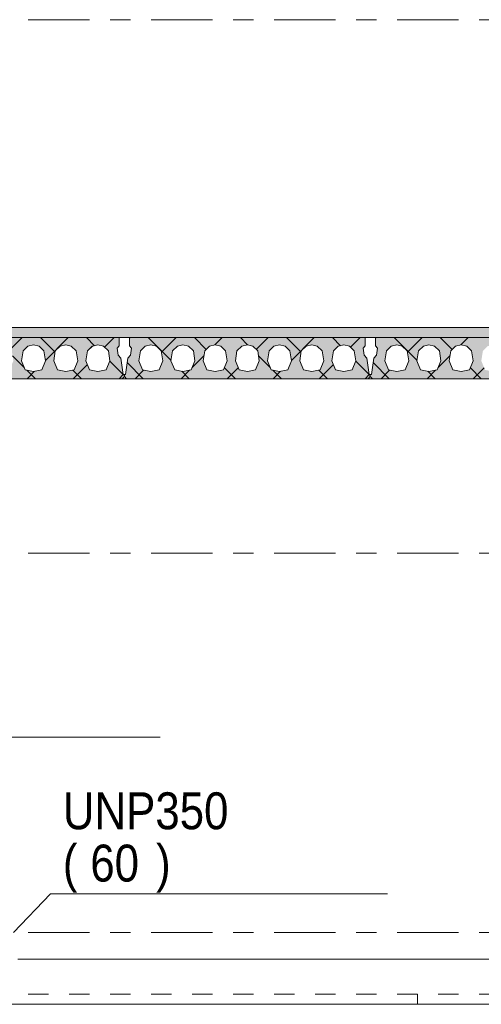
# Model space of a CAD drawing. Header units: millimetres. Extents: x -914 to -73, y -1403 to -809.
# Tile 63 of 79: x -351 to -329, y -908 to -860. Entities that reach past the tile are written whole.
import ezdxf

# ---------------------------------------------------------------- set-up
doc = ezdxf.new("R2010")
doc.units = ezdxf.units.MM
for name, pattern in [('XKITLINE00', [0]), ('XKITLINE01', [4, 1, -1, 1, -1]), ('XKITLINE03', [6, 3, -1, 1, -1])]:
    doc.linetypes.add(name, pattern=pattern)
for name, color, linetype, lineweight in [('Onderdeel', 2, 'Continuous', 0), ('Onderdeel label', 2, 'Continuous', 0), ('Stramien', 4, 'Continuous', 0)]:
    doc.layers.add(name, color=color, linetype=linetype, lineweight=lineweight)
doc.styles.add('ARIAL', font='arial.ttf')

msp = doc.modelspace()

# ---------------------------------------------------------------- hatches: boundary and pattern name
at = {"layer": 'Onderdeel'}
msp.add_hatch(color=256, dxfattribs=at).paths.add_polyline_path([(-377.918, -875.814), (-377.918, -875.314), (-238.221, -875.314), (-238.221, -875.814)], flags=17)
h = msp.add_hatch(color=256, dxfattribs=at)
h.paths.add_polyline_path([(-346.386, -876.808), (-346.271, -877.614), (-346.221, -877.614), (-346.221, -877.714), (-346.321, -877.814), (-358.121, -877.814), (-358.221, -877.714), (-358.221, -877.614), (-358.171, -877.614), (-358.056, -876.808), (-357.914, -876.666), (-357.865, -876.32), (-357.971, -876.214), (-357.971, -875.814), (-346.471, -875.814), (-346.471, -876.214), (-346.577, -876.32), (-346.528, -876.666)], flags=17)
h.paths.add_polyline_path([(-347.916, -877.387), (-347.511, -877.464), (-347.106, -877.387), (-346.926, -876.945), (-347.002, -876.461), (-347.24, -876.23), (-347.511, -876.164), (-347.783, -876.23), (-348.02, -876.461), (-348.096, -876.945)])
h.paths.add_polyline_path([(-349.486, -877.387), (-349.081, -877.464), (-348.676, -877.387), (-348.496, -876.945), (-348.572, -876.461), (-348.81, -876.23), (-349.081, -876.164), (-349.353, -876.23), (-349.59, -876.461), (-349.666, -876.945)])
h.paths.add_polyline_path([(-351.056, -877.387), (-350.651, -877.464), (-350.246, -877.387), (-350.066, -876.945), (-350.142, -876.461), (-350.38, -876.23), (-350.651, -876.164), (-350.923, -876.23), (-351.16, -876.461), (-351.236, -876.945)])
h.paths.add_polyline_path([(-352.626, -877.387), (-352.221, -877.464), (-351.816, -877.387), (-351.636, -876.945), (-351.712, -876.461), (-351.95, -876.23), (-352.221, -876.164), (-352.493, -876.23), (-352.73, -876.461), (-352.806, -876.945)])
h.paths.add_polyline_path([(-354.196, -877.387), (-353.791, -877.464), (-353.386, -877.387), (-353.206, -876.945), (-353.282, -876.461), (-353.52, -876.23), (-353.791, -876.164), (-354.063, -876.23), (-354.3, -876.461), (-354.376, -876.945)])
h.paths.add_polyline_path([(-355.766, -877.387), (-355.361, -877.464), (-354.956, -877.387), (-354.776, -876.945), (-354.852, -876.461), (-355.09, -876.23), (-355.361, -876.164), (-355.633, -876.23), (-355.87, -876.461), (-355.946, -876.945)])
h.paths.add_polyline_path([(-357.336, -877.387), (-356.931, -877.464), (-356.526, -877.387), (-356.346, -876.945), (-356.422, -876.461), (-356.66, -876.23), (-356.931, -876.164), (-357.203, -876.23), (-357.44, -876.461), (-357.516, -876.945)])
h = msp.add_hatch(color=256, dxfattribs=at)
h.paths.add_polyline_path([(-334.386, -876.808), (-334.271, -877.614), (-334.221, -877.614), (-334.221, -877.714), (-334.321, -877.814), (-346.121, -877.814), (-346.221, -877.714), (-346.221, -877.614), (-346.171, -877.614), (-346.056, -876.808), (-345.914, -876.666), (-345.865, -876.32), (-345.971, -876.214), (-345.971, -875.814), (-334.471, -875.814), (-334.471, -876.214), (-334.577, -876.32), (-334.528, -876.666)], flags=17)
h.paths.add_polyline_path([(-335.916, -877.387), (-335.511, -877.464), (-335.106, -877.387), (-334.926, -876.945), (-335.002, -876.461), (-335.24, -876.23), (-335.511, -876.164), (-335.783, -876.23), (-336.02, -876.461), (-336.096, -876.945)])
h.paths.add_polyline_path([(-337.486, -877.387), (-337.081, -877.464), (-336.676, -877.387), (-336.496, -876.945), (-336.572, -876.461), (-336.81, -876.23), (-337.081, -876.164), (-337.353, -876.23), (-337.59, -876.461), (-337.666, -876.945)])
h.paths.add_polyline_path([(-339.056, -877.387), (-338.651, -877.464), (-338.246, -877.387), (-338.066, -876.945), (-338.142, -876.461), (-338.38, -876.23), (-338.651, -876.164), (-338.923, -876.23), (-339.16, -876.461), (-339.236, -876.945)])
h.paths.add_polyline_path([(-340.626, -877.387), (-340.221, -877.464), (-339.816, -877.387), (-339.636, -876.945), (-339.712, -876.461), (-339.95, -876.23), (-340.221, -876.164), (-340.493, -876.23), (-340.73, -876.461), (-340.806, -876.945)])
h.paths.add_polyline_path([(-342.196, -877.387), (-341.791, -877.464), (-341.386, -877.387), (-341.206, -876.945), (-341.282, -876.461), (-341.52, -876.23), (-341.791, -876.164), (-342.063, -876.23), (-342.3, -876.461), (-342.376, -876.945)])
h.paths.add_polyline_path([(-343.766, -877.387), (-343.361, -877.464), (-342.956, -877.387), (-342.776, -876.945), (-342.852, -876.461), (-343.09, -876.23), (-343.361, -876.164), (-343.633, -876.23), (-343.87, -876.461), (-343.946, -876.945)])
h.paths.add_polyline_path([(-345.336, -877.387), (-344.931, -877.464), (-344.526, -877.387), (-344.346, -876.945), (-344.422, -876.461), (-344.66, -876.23), (-344.931, -876.164), (-345.203, -876.23), (-345.44, -876.461), (-345.516, -876.945)])
h = msp.add_hatch(color=256, dxfattribs=at)
h.paths.add_polyline_path([(-322.386, -876.808), (-322.271, -877.614), (-322.221, -877.614), (-322.221, -877.714), (-322.321, -877.814), (-334.121, -877.814), (-334.221, -877.714), (-334.221, -877.614), (-334.171, -877.614), (-334.056, -876.808), (-333.914, -876.666), (-333.865, -876.32), (-333.971, -876.214), (-333.971, -875.814), (-322.471, -875.814), (-322.471, -876.214), (-322.577, -876.32), (-322.528, -876.666)], flags=17)
h.paths.add_polyline_path([(-323.916, -877.387), (-323.511, -877.464), (-323.106, -877.387), (-322.926, -876.945), (-323.002, -876.461), (-323.24, -876.23), (-323.511, -876.164), (-323.783, -876.23), (-324.02, -876.461), (-324.096, -876.945)])
h.paths.add_polyline_path([(-325.486, -877.387), (-325.081, -877.464), (-324.676, -877.387), (-324.496, -876.945), (-324.572, -876.461), (-324.81, -876.23), (-325.081, -876.164), (-325.353, -876.23), (-325.59, -876.461), (-325.666, -876.945)])
h.paths.add_polyline_path([(-327.056, -877.387), (-326.651, -877.464), (-326.246, -877.387), (-326.066, -876.945), (-326.142, -876.461), (-326.38, -876.23), (-326.651, -876.164), (-326.923, -876.23), (-327.16, -876.461), (-327.236, -876.945)])
h.paths.add_polyline_path([(-328.626, -877.387), (-328.221, -877.464), (-327.816, -877.387), (-327.636, -876.945), (-327.712, -876.461), (-327.95, -876.23), (-328.221, -876.164), (-328.493, -876.23), (-328.73, -876.461), (-328.806, -876.945)])
h.paths.add_polyline_path([(-330.196, -877.387), (-329.791, -877.464), (-329.386, -877.387), (-329.206, -876.945), (-329.282, -876.461), (-329.52, -876.23), (-329.791, -876.164), (-330.063, -876.23), (-330.3, -876.461), (-330.376, -876.945)])
h.paths.add_polyline_path([(-331.766, -877.387), (-331.361, -877.464), (-330.956, -877.387), (-330.776, -876.945), (-330.852, -876.461), (-331.09, -876.23), (-331.361, -876.164), (-331.633, -876.23), (-331.87, -876.461), (-331.946, -876.945)])
h.paths.add_polyline_path([(-333.336, -877.387), (-332.931, -877.464), (-332.526, -877.387), (-332.346, -876.945), (-332.422, -876.461), (-332.66, -876.23), (-332.931, -876.164), (-333.203, -876.23), (-333.44, -876.461), (-333.516, -876.945)])

# ---------------------------------------------------------------- linework, layer by layer
at = {"layer": 'Onderdeel', "linetype": 'XKITLINE01', "lineweight": 0}
for p, q in [((-377.919, -875.316), (-238.221, -875.316)), ((-377.918, -875.314), (-238.221, -875.314)), ((-238.221, -875.814), (-377.919, -875.814)), ((-346.471, -875.814), (-357.971, -875.814)), ((-346.471, -876.214), (-346.471, -875.814)), ((-346.471, -875.814), (-346.471, -876.214)), ((-334.471, -875.814), (-345.971, -875.814)), ((-345.971, -875.814), (-345.971, -876.214)), ((-345.971, -876.214), (-345.971, -875.814)), ((-334.471, -876.214), (-334.471, -875.814)), ((-334.471, -875.814), (-334.471, -876.214)), ((-322.471, -875.814), (-333.971, -875.814)), ((-333.971, -875.814), (-333.971, -876.214)), ((-333.971, -876.214), (-333.971, -875.814)), ((-351.236, -876.945), (-351.16, -876.461)), ((-351.16, -876.461), (-351.236, -876.945)), ((-351.16, -876.461), (-350.922, -876.23)), ((-350.923, -876.23), (-351.16, -876.461)), ((-351.16, -876.461), (-351.16, -876.461)), ((-350.651, -876.164), (-350.923, -876.23)), ((-350.922, -876.23), (-350.651, -876.164)), ((-350.922, -876.23), (-350.922, -876.23)), ((-350.651, -876.164), (-350.379, -876.23)), ((-350.651, -876.164), (-350.651, -876.164)), ((-350.38, -876.23), (-350.651, -876.164)), ((-350.142, -876.461), (-350.38, -876.23)), ((-350.379, -876.23), (-350.142, -876.461)), ((-350.379, -876.23), (-350.379, -876.23)), ((-350.142, -876.461), (-350.066, -876.945)), ((-350.142, -876.461), (-350.142, -876.461)), ((-350.066, -876.945), (-350.142, -876.461)), ((-349.666, -876.945), (-349.59, -876.461)), ((-349.59, -876.461), (-349.666, -876.945)), ((-349.59, -876.461), (-349.352, -876.23)), ((-349.353, -876.23), (-349.59, -876.461)), ((-349.59, -876.461), (-349.59, -876.461)), ((-349.081, -876.164), (-349.353, -876.23)), ((-349.352, -876.23), (-349.081, -876.164)), ((-349.352, -876.23), (-349.352, -876.23)), ((-349.081, -876.164), (-348.809, -876.23)), ((-349.081, -876.164), (-349.081, -876.164)), ((-348.81, -876.23), (-349.081, -876.164)), ((-348.572, -876.461), (-348.81, -876.23)), ((-348.809, -876.23), (-348.572, -876.461)), ((-348.809, -876.23), (-348.809, -876.23)), ((-348.572, -876.461), (-348.496, -876.945)), ((-348.572, -876.461), (-348.572, -876.461)), ((-348.496, -876.945), (-348.572, -876.461)), ((-348.096, -876.945), (-348.02, -876.461)), ((-348.02, -876.461), (-348.096, -876.945)), ((-348.02, -876.461), (-347.782, -876.23)), ((-347.783, -876.23), (-348.02, -876.461)), ((-348.02, -876.461), (-348.02, -876.461)), ((-347.511, -876.164), (-347.783, -876.23)), ((-347.782, -876.23), (-347.511, -876.164)), ((-347.782, -876.23), (-347.782, -876.23)), ((-347.511, -876.164), (-347.239, -876.23)), ((-347.511, -876.164), (-347.511, -876.164)), ((-347.24, -876.23), (-347.511, -876.164)), ((-347.002, -876.461), (-347.24, -876.23)), ((-347.239, -876.23), (-347.002, -876.461)), ((-347.239, -876.23), (-347.239, -876.23)), ((-347.002, -876.461), (-346.926, -876.945)), ((-347.002, -876.461), (-347.002, -876.461)), ((-346.926, -876.945), (-347.002, -876.461)), ((-346.577, -876.32), (-346.471, -876.214)), ((-346.471, -876.214), (-346.577, -876.32)), ((-346.527, -876.666), (-346.577, -876.32)), ((-346.577, -876.32), (-346.577, -876.32)), ((-346.577, -876.32), (-346.528, -876.666)), ((-346.471, -876.214), (-346.471, -876.214)), ((-345.971, -876.214), (-345.865, -876.32)), ((-345.971, -876.214), (-345.971, -876.214)), ((-345.865, -876.32), (-345.971, -876.214)), ((-345.865, -876.32), (-345.914, -876.666)), ((-345.914, -876.666), (-345.865, -876.32)), ((-345.865, -876.32), (-345.865, -876.32)), ((-345.516, -876.945), (-345.44, -876.461)), ((-345.44, -876.461), (-345.516, -876.945)), ((-345.44, -876.461), (-345.202, -876.23)), ((-345.203, -876.23), (-345.44, -876.461)), ((-345.44, -876.461), (-345.44, -876.461)), ((-344.931, -876.164), (-345.203, -876.23)), ((-345.202, -876.23), (-344.931, -876.164)), ((-345.202, -876.23), (-345.202, -876.23)), ((-344.931, -876.164), (-344.931, -876.164)), ((-344.931, -876.164), (-344.659, -876.23)), ((-344.66, -876.23), (-344.931, -876.164)), ((-344.422, -876.461), (-344.66, -876.23)), ((-344.659, -876.23), (-344.659, -876.23)), ((-344.659, -876.23), (-344.422, -876.461)), ((-344.422, -876.461), (-344.422, -876.461)), ((-344.422, -876.461), (-344.346, -876.945)), ((-344.346, -876.945), (-344.422, -876.461)), ((-343.946, -876.945), (-343.87, -876.461)), ((-343.87, -876.461), (-343.946, -876.945)), ((-343.87, -876.461), (-343.632, -876.23)), ((-343.633, -876.23), (-343.87, -876.461)), ((-343.87, -876.461), (-343.87, -876.461)), ((-343.361, -876.164), (-343.633, -876.23)), ((-343.632, -876.23), (-343.361, -876.164)), ((-343.632, -876.23), (-343.632, -876.23)), ((-343.361, -876.164), (-343.089, -876.23)), ((-343.361, -876.164), (-343.361, -876.164)), ((-343.09, -876.23), (-343.361, -876.164)), ((-342.852, -876.461), (-343.09, -876.23)), ((-343.089, -876.23), (-342.852, -876.461)), ((-343.089, -876.23), (-343.089, -876.23)), ((-342.852, -876.461), (-342.776, -876.945)), ((-342.852, -876.461), (-342.852, -876.461)), ((-342.776, -876.945), (-342.852, -876.461)), ((-342.376, -876.945), (-342.3, -876.461)), ((-342.3, -876.461), (-342.376, -876.945)), ((-342.3, -876.461), (-342.062, -876.23)), ((-342.063, -876.23), (-342.3, -876.461)), ((-342.3, -876.461), (-342.3, -876.461)), ((-341.791, -876.164), (-342.063, -876.23)), ((-342.062, -876.23), (-341.791, -876.164)), ((-342.062, -876.23), (-342.062, -876.23)), ((-341.791, -876.164), (-341.519, -876.23)), ((-341.791, -876.164), (-341.791, -876.164)), ((-341.52, -876.23), (-341.791, -876.164)), ((-341.282, -876.461), (-341.52, -876.23)), ((-341.519, -876.23), (-341.282, -876.461)), ((-341.519, -876.23), (-341.519, -876.23)), ((-341.282, -876.461), (-341.206, -876.945)), ((-341.282, -876.461), (-341.282, -876.461)), ((-341.206, -876.945), (-341.282, -876.461)), ((-340.806, -876.945), (-340.73, -876.461)), ((-340.73, -876.461), (-340.806, -876.945)), ((-340.73, -876.461), (-340.492, -876.23)), ((-340.493, -876.23), (-340.73, -876.461)), ((-340.73, -876.461), (-340.73, -876.461)), ((-340.221, -876.164), (-340.493, -876.23)), ((-340.492, -876.23), (-340.221, -876.164)), ((-340.492, -876.23), (-340.492, -876.23)), ((-340.221, -876.164), (-339.949, -876.23)), ((-340.221, -876.164), (-340.221, -876.164)), ((-339.95, -876.23), (-340.221, -876.164)), ((-339.712, -876.461), (-339.95, -876.23)), ((-339.949, -876.23), (-339.712, -876.461)), ((-339.949, -876.23), (-339.949, -876.23)), ((-339.712, -876.461), (-339.636, -876.945)), ((-339.712, -876.461), (-339.712, -876.461)), ((-339.636, -876.945), (-339.712, -876.461)), ((-339.236, -876.945), (-339.16, -876.461)), ((-339.16, -876.461), (-339.236, -876.945)), ((-339.16, -876.461), (-338.922, -876.23)), ((-338.923, -876.23), (-339.16, -876.461)), ((-339.16, -876.461), (-339.16, -876.461)), ((-338.651, -876.164), (-338.923, -876.23)), ((-338.922, -876.23), (-338.651, -876.164)), ((-338.922, -876.23), (-338.922, -876.23)), ((-338.651, -876.164), (-338.379, -876.23)), ((-338.651, -876.164), (-338.651, -876.164)), ((-338.38, -876.23), (-338.651, -876.164)), ((-338.142, -876.461), (-338.38, -876.23)), ((-338.379, -876.23), (-338.142, -876.461)), ((-338.379, -876.23), (-338.379, -876.23)), ((-338.142, -876.461), (-338.066, -876.945)), ((-338.142, -876.461), (-338.142, -876.461)), ((-338.066, -876.945), (-338.142, -876.461)), ((-337.666, -876.945), (-337.59, -876.461)), ((-337.59, -876.461), (-337.666, -876.945)), ((-337.59, -876.461), (-337.352, -876.23)), ((-337.353, -876.23), (-337.59, -876.461)), ((-337.59, -876.461), (-337.59, -876.461)), ((-337.081, -876.164), (-337.353, -876.23)), ((-337.352, -876.23), (-337.081, -876.164)), ((-337.352, -876.23), (-337.352, -876.23)), ((-337.081, -876.164), (-336.809, -876.23)), ((-337.081, -876.164), (-337.081, -876.164)), ((-336.81, -876.23), (-337.081, -876.164)), ((-336.572, -876.461), (-336.81, -876.23)), ((-336.809, -876.23), (-336.572, -876.461)), ((-336.809, -876.23), (-336.809, -876.23)), ((-336.572, -876.461), (-336.496, -876.945)), ((-336.572, -876.461), (-336.572, -876.461)), ((-336.496, -876.945), (-336.572, -876.461)), ((-336.096, -876.945), (-336.02, -876.461)), ((-336.02, -876.461), (-336.096, -876.945)), ((-336.02, -876.461), (-335.782, -876.23)), ((-335.783, -876.23), (-336.02, -876.461)), ((-336.02, -876.461), (-336.02, -876.461)), ((-335.511, -876.164), (-335.783, -876.23)), ((-335.782, -876.23), (-335.511, -876.164)), ((-335.782, -876.23), (-335.782, -876.23)), ((-335.511, -876.164), (-335.239, -876.23)), ((-335.511, -876.164), (-335.511, -876.164)), ((-335.24, -876.23), (-335.511, -876.164)), ((-335.002, -876.461), (-335.24, -876.23)), ((-335.239, -876.23), (-335.002, -876.461)), ((-335.239, -876.23), (-335.239, -876.23)), ((-335.002, -876.461), (-334.926, -876.945)), ((-335.002, -876.461), (-335.002, -876.461)), ((-334.926, -876.945), (-335.002, -876.461)), ((-334.577, -876.32), (-334.471, -876.214)), ((-334.471, -876.214), (-334.577, -876.32)), ((-334.527, -876.666), (-334.577, -876.32)), ((-334.577, -876.32), (-334.577, -876.32)), ((-334.577, -876.32), (-334.528, -876.666)), ((-334.471, -876.214), (-334.471, -876.214)), ((-333.971, -876.214), (-333.865, -876.32)), ((-333.971, -876.214), (-333.971, -876.214)), ((-333.865, -876.32), (-333.971, -876.214)), ((-333.865, -876.32), (-333.914, -876.666)), ((-333.914, -876.666), (-333.865, -876.32)), ((-333.865, -876.32), (-333.865, -876.32)), ((-333.516, -876.945), (-333.44, -876.461)), ((-333.44, -876.461), (-333.516, -876.945)), ((-333.44, -876.461), (-333.202, -876.23)), ((-333.203, -876.23), (-333.44, -876.461)), ((-333.44, -876.461), (-333.44, -876.461)), ((-332.931, -876.164), (-333.203, -876.23)), ((-333.202, -876.23), (-332.931, -876.164)), ((-333.202, -876.23), (-333.202, -876.23)), ((-332.931, -876.164), (-332.931, -876.164)), ((-332.931, -876.164), (-332.659, -876.23)), ((-332.66, -876.23), (-332.931, -876.164)), ((-332.422, -876.461), (-332.66, -876.23)), ((-332.659, -876.23), (-332.659, -876.23)), ((-332.659, -876.23), (-332.422, -876.461)), ((-332.422, -876.461), (-332.422, -876.461)), ((-332.422, -876.461), (-332.346, -876.945)), ((-332.346, -876.945), (-332.422, -876.461)), ((-331.946, -876.945), (-331.87, -876.461)), ((-331.87, -876.461), (-331.946, -876.945)), ((-331.87, -876.461), (-331.632, -876.23)), ((-331.633, -876.23), (-331.87, -876.461)), ((-331.87, -876.461), (-331.87, -876.461)), ((-331.361, -876.164), (-331.633, -876.23)), ((-331.632, -876.23), (-331.361, -876.164)), ((-331.632, -876.23), (-331.632, -876.23)), ((-331.361, -876.164), (-331.089, -876.23)), ((-331.361, -876.164), (-331.361, -876.164)), ((-331.09, -876.23), (-331.361, -876.164)), ((-330.852, -876.461), (-331.09, -876.23)), ((-331.089, -876.23), (-330.852, -876.461)), ((-331.089, -876.23), (-331.089, -876.23)), ((-330.852, -876.461), (-330.776, -876.945)), ((-330.852, -876.461), (-330.852, -876.461)), ((-330.776, -876.945), (-330.852, -876.461)), ((-330.376, -876.945), (-330.3, -876.461)), ((-330.3, -876.461), (-330.376, -876.945)), ((-330.3, -876.461), (-330.062, -876.23)), ((-330.063, -876.23), (-330.3, -876.461)), ((-330.3, -876.461), (-330.3, -876.461)), ((-329.791, -876.164), (-330.063, -876.23)), ((-330.062, -876.23), (-329.791, -876.164)), ((-330.062, -876.23), (-330.062, -876.23)), ((-329.791, -876.164), (-329.519, -876.23)), ((-329.791, -876.164), (-329.791, -876.164)), ((-329.52, -876.23), (-329.791, -876.164)), ((-329.282, -876.461), (-329.52, -876.23)), ((-329.519, -876.23), (-329.282, -876.461)), ((-329.519, -876.23), (-329.519, -876.23)), ((-329.282, -876.461), (-329.206, -876.945)), ((-329.282, -876.461), (-329.282, -876.461)), ((-329.206, -876.945), (-329.282, -876.461)), ((-351.056, -877.387), (-351.236, -876.945)), ((-351.236, -876.945), (-351.236, -876.945)), ((-351.236, -876.945), (-351.056, -877.387)), ((-350.066, -876.945), (-350.246, -877.387)), ((-350.246, -877.387), (-350.066, -876.945)), ((-350.066, -876.945), (-350.066, -876.945)), ((-349.486, -877.387), (-349.666, -876.945)), ((-349.666, -876.945), (-349.666, -876.945)), ((-349.666, -876.945), (-349.486, -877.387)), ((-348.496, -876.945), (-348.676, -877.387)), ((-348.676, -877.387), (-348.496, -876.945)), ((-348.496, -876.945), (-348.496, -876.945)), ((-347.916, -877.387), (-348.096, -876.945)), ((-348.096, -876.945), (-348.096, -876.945)), ((-348.096, -876.945), (-347.916, -877.387)), ((-346.926, -876.945), (-347.106, -877.387)), ((-347.106, -877.387), (-346.926, -876.945)), ((-346.926, -876.945), (-346.926, -876.945)), ((-346.528, -876.666), (-346.527, -876.666)), ((-346.528, -876.666), (-346.386, -876.808)), ((-346.386, -876.808), (-346.527, -876.666)), ((-346.271, -877.614), (-346.386, -876.808)), ((-346.386, -876.808), (-346.386, -876.808)), ((-346.386, -876.808), (-346.271, -877.614)), ((-346.056, -876.808), (-346.171, -877.614)), ((-346.171, -877.614), (-346.056, -876.808)), ((-345.914, -876.666), (-346.056, -876.808)), ((-346.056, -876.808), (-345.914, -876.666)), ((-346.056, -876.808), (-346.056, -876.808)), ((-345.914, -876.666), (-345.914, -876.666)), ((-345.516, -876.945), (-345.516, -876.945)), ((-345.336, -877.387), (-345.516, -876.945)), ((-345.516, -876.945), (-345.336, -877.387)), ((-344.346, -876.945), (-344.526, -877.387)), ((-344.526, -877.387), (-344.346, -876.945)), ((-344.346, -876.945), (-344.346, -876.945)), ((-343.766, -877.387), (-343.946, -876.945)), ((-343.946, -876.945), (-343.946, -876.945)), ((-343.946, -876.945), (-343.766, -877.387)), ((-342.776, -876.945), (-342.956, -877.387)), ((-342.956, -877.387), (-342.776, -876.945)), ((-342.776, -876.945), (-342.776, -876.945)), ((-342.196, -877.387), (-342.376, -876.945)), ((-342.376, -876.945), (-342.376, -876.945)), ((-342.376, -876.945), (-342.196, -877.387)), ((-341.206, -876.945), (-341.386, -877.387)), ((-341.386, -877.387), (-341.206, -876.945)), ((-341.206, -876.945), (-341.206, -876.945)), ((-340.626, -877.387), (-340.806, -876.945)), ((-340.806, -876.945), (-340.806, -876.945)), ((-340.806, -876.945), (-340.626, -877.387)), ((-339.636, -876.945), (-339.816, -877.387)), ((-339.816, -877.387), (-339.636, -876.945)), ((-339.636, -876.945), (-339.636, -876.945)), ((-339.056, -877.387), (-339.236, -876.945)), ((-339.236, -876.945), (-339.236, -876.945)), ((-339.236, -876.945), (-339.056, -877.387)), ((-338.066, -876.945), (-338.246, -877.387)), ((-338.246, -877.387), (-338.066, -876.945)), ((-338.066, -876.945), (-338.066, -876.945)), ((-337.486, -877.387), (-337.666, -876.945)), ((-337.666, -876.945), (-337.666, -876.945)), ((-337.666, -876.945), (-337.486, -877.387)), ((-336.496, -876.945), (-336.676, -877.387)), ((-336.676, -877.387), (-336.496, -876.945)), ((-336.496, -876.945), (-336.496, -876.945)), ((-335.916, -877.387), (-336.096, -876.945)), ((-336.096, -876.945), (-336.096, -876.945)), ((-336.096, -876.945), (-335.916, -877.387)), ((-334.926, -876.945), (-335.106, -877.387)), ((-335.106, -877.387), (-334.926, -876.945)), ((-334.926, -876.945), (-334.926, -876.945)), ((-334.528, -876.666), (-334.527, -876.666)), ((-334.528, -876.666), (-334.386, -876.808)), ((-334.386, -876.808), (-334.527, -876.666)), ((-334.271, -877.614), (-334.386, -876.808)), ((-334.386, -876.808), (-334.386, -876.808)), ((-334.386, -876.808), (-334.271, -877.614)), ((-334.056, -876.808), (-334.171, -877.614)), ((-334.171, -877.614), (-334.056, -876.808)), ((-333.914, -876.666), (-334.056, -876.808)), ((-334.056, -876.808), (-333.914, -876.666)), ((-334.056, -876.808), (-334.056, -876.808)), ((-333.914, -876.666), (-333.914, -876.666)), ((-333.516, -876.945), (-333.516, -876.945)), ((-333.336, -877.387), (-333.516, -876.945)), ((-333.516, -876.945), (-333.336, -877.387)), ((-332.346, -876.945), (-332.526, -877.387)), ((-332.526, -877.387), (-332.346, -876.945)), ((-332.346, -876.945), (-332.346, -876.945)), ((-331.766, -877.387), (-331.946, -876.945)), ((-331.946, -876.945), (-331.946, -876.945)), ((-331.946, -876.945), (-331.766, -877.387)), ((-330.776, -876.945), (-330.956, -877.387)), ((-330.956, -877.387), (-330.776, -876.945)), ((-330.776, -876.945), (-330.776, -876.945)), ((-330.196, -877.387), (-330.376, -876.945)), ((-330.376, -876.945), (-330.376, -876.945)), ((-330.376, -876.945), (-330.196, -877.387)), ((-329.206, -876.945), (-329.386, -877.387)), ((-329.386, -877.387), (-329.206, -876.945)), ((-329.206, -876.945), (-329.206, -876.945)), ((-350.651, -877.464), (-351.056, -877.387)), ((-351.056, -877.387), (-351.056, -877.387)), ((-351.056, -877.387), (-350.651, -877.464)), ((-350.246, -877.387), (-350.651, -877.464)), ((-350.651, -877.464), (-350.246, -877.387)), ((-350.246, -877.387), (-350.246, -877.387)), ((-349.081, -877.464), (-349.486, -877.387)), ((-349.486, -877.387), (-349.486, -877.387)), ((-349.486, -877.387), (-349.081, -877.464)), ((-348.676, -877.387), (-349.081, -877.464)), ((-349.081, -877.464), (-348.676, -877.387)), ((-348.676, -877.387), (-348.676, -877.387)), ((-347.511, -877.464), (-347.916, -877.387)), ((-347.916, -877.387), (-347.916, -877.387)), ((-347.916, -877.387), (-347.511, -877.464)), ((-347.106, -877.387), (-347.511, -877.464)), ((-347.511, -877.464), (-347.106, -877.387)), ((-347.106, -877.387), (-347.106, -877.387)), ((-345.336, -877.387), (-345.336, -877.387)), ((-344.931, -877.464), (-345.336, -877.387)), ((-345.336, -877.387), (-344.931, -877.464)), ((-344.526, -877.387), (-344.931, -877.464)), ((-344.931, -877.464), (-344.526, -877.387)), ((-344.526, -877.387), (-344.526, -877.387)), ((-343.361, -877.464), (-343.766, -877.387)), ((-343.766, -877.387), (-343.766, -877.387)), ((-343.766, -877.387), (-343.361, -877.464)), ((-342.956, -877.387), (-343.361, -877.464)), ((-343.361, -877.464), (-342.956, -877.387)), ((-342.956, -877.387), (-342.956, -877.387)), ((-341.791, -877.464), (-342.196, -877.387)), ((-342.196, -877.387), (-342.196, -877.387)), ((-342.196, -877.387), (-341.791, -877.464)), ((-341.386, -877.387), (-341.791, -877.464)), ((-341.791, -877.464), (-341.386, -877.387)), ((-341.386, -877.387), (-341.386, -877.387)), ((-340.221, -877.464), (-340.626, -877.387)), ((-340.626, -877.387), (-340.626, -877.387)), ((-340.626, -877.387), (-340.221, -877.464)), ((-339.816, -877.387), (-340.221, -877.464)), ((-340.221, -877.464), (-339.816, -877.387)), ((-339.816, -877.387), (-339.816, -877.387)), ((-338.651, -877.464), (-339.056, -877.387)), ((-339.056, -877.387), (-339.056, -877.387)), ((-339.056, -877.387), (-338.651, -877.464)), ((-338.246, -877.387), (-338.651, -877.464)), ((-338.651, -877.464), (-338.246, -877.387)), ((-338.246, -877.387), (-338.246, -877.387)), ((-337.081, -877.464), (-337.486, -877.387)), ((-337.486, -877.387), (-337.486, -877.387)), ((-337.486, -877.387), (-337.081, -877.464)), ((-336.676, -877.387), (-337.081, -877.464)), ((-337.081, -877.464), (-336.676, -877.387)), ((-336.676, -877.387), (-336.676, -877.387)), ((-335.511, -877.464), (-335.916, -877.387)), ((-335.916, -877.387), (-335.916, -877.387)), ((-335.916, -877.387), (-335.511, -877.464)), ((-335.106, -877.387), (-335.511, -877.464)), ((-335.511, -877.464), (-335.106, -877.387)), ((-335.106, -877.387), (-335.106, -877.387)), ((-333.336, -877.387), (-333.336, -877.387)), ((-332.931, -877.464), (-333.336, -877.387)), ((-333.336, -877.387), (-332.931, -877.464)), ((-332.526, -877.387), (-332.931, -877.464)), ((-332.931, -877.464), (-332.526, -877.387)), ((-332.526, -877.387), (-332.526, -877.387)), ((-331.361, -877.464), (-331.766, -877.387)), ((-331.766, -877.387), (-331.766, -877.387)), ((-331.766, -877.387), (-331.361, -877.464)), ((-330.956, -877.387), (-331.361, -877.464)), ((-331.361, -877.464), (-330.956, -877.387)), ((-330.956, -877.387), (-330.956, -877.387)), ((-329.791, -877.464), (-330.196, -877.387)), ((-330.196, -877.387), (-330.196, -877.387)), ((-330.196, -877.387), (-329.791, -877.464)), ((-329.386, -877.387), (-329.791, -877.464)), ((-329.791, -877.464), (-329.386, -877.387)), ((-329.386, -877.387), (-329.386, -877.387)), ((-377.919, -877.816), (-238.221, -877.816)), ((-358.121, -877.814), (-346.321, -877.814)), ((-358.121, -877.814), (-346.321, -877.814)), ((-350.651, -877.464), (-350.651, -877.464)), ((-349.081, -877.464), (-349.081, -877.464)), ((-347.511, -877.464), (-347.511, -877.464)), ((-346.321, -877.814), (-346.221, -877.714)), ((-346.221, -877.714), (-346.321, -877.814)), ((-346.221, -877.614), (-346.271, -877.614)), ((-346.171, -877.614), (-346.221, -877.614)), ((-346.221, -877.614), (-346.221, -877.714)), ((-346.221, -877.714), (-346.221, -877.614)), ((-346.221, -877.714), (-346.221, -877.614)), ((-346.221, -877.614), (-346.221, -877.714)), ((-346.221, -877.714), (-346.121, -877.814)), ((-346.221, -877.714), (-346.221, -877.714)), ((-346.221, -877.714), (-346.221, -877.714)), ((-346.121, -877.814), (-346.221, -877.714)), ((-346.171, -877.614), (-346.171, -877.614)), ((-346.121, -877.814), (-334.321, -877.814)), ((-346.121, -877.814), (-334.321, -877.814)), ((-344.931, -877.464), (-344.931, -877.464)), ((-343.361, -877.464), (-343.361, -877.464)), ((-341.791, -877.464), (-341.791, -877.464)), ((-340.221, -877.464), (-340.221, -877.464)), ((-338.651, -877.464), (-338.651, -877.464)), ((-337.081, -877.464), (-337.081, -877.464)), ((-335.511, -877.464), (-335.511, -877.464)), ((-334.321, -877.814), (-334.221, -877.714)), ((-334.221, -877.714), (-334.321, -877.814)), ((-334.221, -877.614), (-334.271, -877.614)), ((-334.171, -877.614), (-334.221, -877.614)), ((-334.221, -877.614), (-334.221, -877.714)), ((-334.221, -877.714), (-334.221, -877.614)), ((-334.221, -877.714), (-334.221, -877.614)), ((-334.221, -877.614), (-334.221, -877.714)), ((-334.221, -877.714), (-334.121, -877.814)), ((-334.221, -877.714), (-334.221, -877.714)), ((-334.221, -877.714), (-334.221, -877.714)), ((-334.121, -877.814), (-334.221, -877.714)), ((-334.171, -877.614), (-334.171, -877.614)), ((-334.121, -877.814), (-322.321, -877.814)), ((-334.121, -877.814), (-322.321, -877.814)), ((-332.931, -877.464), (-332.931, -877.464)), ((-331.361, -877.464), (-331.361, -877.464)), ((-329.791, -877.464), (-329.791, -877.464)), ((-331.919, -907.814), (-355.919, -907.814)), ((-331.919, -907.814), (-331.919, -908.314)), ((-307.919, -907.814), (-331.919, -907.814)), ((-331.919, -908.314), (-331.919, -907.814)), ((-355.919, -908.314), (-331.919, -908.314)), ((-331.919, -908.314), (-307.919, -908.314))]:
    msp.add_line(p, q, dxfattribs=at)
at = {"layer": 'Onderdeel', "linetype": 'XKITLINE00', "lineweight": 0}
for p, q in [((-377.918, -875.314), (-238.221, -875.314)), ((-377.919, -875.814), (-238.221, -875.814)), ((-357.971, -875.814), (-346.471, -875.814)), ((-351.784, -876.391), (-351.206, -875.814)), ((-349.601, -876.529), (-350.316, -875.814)), ((-350.07, -876.922), (-348.961, -875.814)), ((-347.68, -876.205), (-348.071, -875.814)), ((-347.185, -876.283), (-346.716, -875.814)), ((-346.471, -875.814), (-346.471, -875.814)), ((-346.471, -875.814), (-346.471, -876.214)), ((-345.971, -875.814), (-345.971, -875.814)), ((-345.971, -875.814), (-334.471, -875.814)), ((-345.971, -876.214), (-345.971, -875.814)), ((-345.971, -875.843), (-345.949, -875.821)), ((-343.943, -876.922), (-345.051, -875.814)), ((-344.411, -876.528), (-343.696, -875.814)), ((-342.229, -876.391), (-342.806, -875.814)), ((-341.805, -876.167), (-341.451, -875.814)), ((-340.206, -876.169), (-340.561, -875.814)), ((-339.784, -876.391), (-339.206, -875.814)), ((-337.601, -876.529), (-338.316, -875.814)), ((-338.07, -876.922), (-336.961, -875.814)), ((-335.68, -876.205), (-336.071, -875.814)), ((-335.185, -876.283), (-334.716, -875.814)), ((-334.471, -875.814), (-334.471, -875.814)), ((-334.471, -875.814), (-334.471, -876.214)), ((-333.971, -875.814), (-333.971, -875.814)), ((-333.971, -875.814), (-322.471, -875.814)), ((-333.971, -876.214), (-333.971, -875.814)), ((-333.971, -875.843), (-333.949, -875.821)), ((-331.943, -876.922), (-333.051, -875.814)), ((-332.411, -876.528), (-331.696, -875.814)), ((-330.229, -876.391), (-330.806, -875.814)), ((-329.805, -876.167), (-329.451, -875.814)), ((-351.16, -876.461), (-351.236, -876.945)), ((-350.923, -876.23), (-351.16, -876.461)), ((-351.16, -876.461), (-351.16, -876.461)), ((-350.651, -876.164), (-350.923, -876.23)), ((-350.923, -876.23), (-350.923, -876.23)), ((-350.651, -876.164), (-350.651, -876.164)), ((-350.38, -876.23), (-350.651, -876.164)), ((-350.38, -876.23), (-350.38, -876.23)), ((-350.142, -876.461), (-350.38, -876.23)), ((-350.142, -876.461), (-350.142, -876.461)), ((-350.066, -876.945), (-350.142, -876.461)), ((-349.59, -876.461), (-349.666, -876.945)), ((-349.353, -876.23), (-349.59, -876.461)), ((-349.59, -876.461), (-349.59, -876.461)), ((-349.081, -876.164), (-349.353, -876.23)), ((-349.353, -876.23), (-349.353, -876.23)), ((-349.081, -876.164), (-349.081, -876.164)), ((-348.81, -876.23), (-349.081, -876.164)), ((-348.81, -876.23), (-348.81, -876.23)), ((-348.572, -876.461), (-348.81, -876.23)), ((-348.572, -876.461), (-348.572, -876.461)), ((-348.496, -876.945), (-348.572, -876.461)), ((-348.02, -876.461), (-348.096, -876.945)), ((-347.783, -876.23), (-348.02, -876.461)), ((-348.02, -876.461), (-348.02, -876.461)), ((-347.511, -876.164), (-347.783, -876.23)), ((-347.783, -876.23), (-347.783, -876.23)), ((-347.511, -876.164), (-347.511, -876.164)), ((-347.24, -876.23), (-347.511, -876.164)), ((-347.24, -876.23), (-347.24, -876.23)), ((-347.002, -876.461), (-347.24, -876.23)), ((-347.002, -876.461), (-347.002, -876.461)), ((-346.926, -876.945), (-347.002, -876.461)), ((-346.471, -876.214), (-346.577, -876.32)), ((-346.577, -876.32), (-346.577, -876.32)), ((-346.577, -876.32), (-346.528, -876.666)), ((-346.471, -876.214), (-346.471, -876.214)), ((-345.971, -876.214), (-345.971, -876.214)), ((-345.865, -876.32), (-345.971, -876.214)), ((-345.914, -876.666), (-345.865, -876.32)), ((-345.865, -876.32), (-345.865, -876.32)), ((-345.44, -876.461), (-345.516, -876.945)), ((-345.203, -876.23), (-345.44, -876.461)), ((-345.44, -876.461), (-345.44, -876.461)), ((-344.931, -876.164), (-345.203, -876.23)), ((-345.203, -876.23), (-345.203, -876.23)), ((-344.931, -876.164), (-344.931, -876.164)), ((-344.66, -876.23), (-344.931, -876.164)), ((-344.66, -876.23), (-344.66, -876.23)), ((-344.422, -876.461), (-344.66, -876.23)), ((-344.422, -876.461), (-344.422, -876.461)), ((-344.346, -876.945), (-344.422, -876.461)), ((-343.87, -876.461), (-343.946, -876.945)), ((-343.633, -876.23), (-343.87, -876.461)), ((-343.87, -876.461), (-343.87, -876.461)), ((-343.361, -876.164), (-343.633, -876.23)), ((-343.633, -876.23), (-343.633, -876.23)), ((-343.361, -876.164), (-343.361, -876.164)), ((-343.09, -876.23), (-343.361, -876.164)), ((-343.09, -876.23), (-343.09, -876.23)), ((-342.852, -876.461), (-343.09, -876.23)), ((-342.852, -876.461), (-342.852, -876.461)), ((-342.776, -876.945), (-342.852, -876.461)), ((-342.3, -876.461), (-342.376, -876.945)), ((-342.063, -876.23), (-342.3, -876.461)), ((-342.3, -876.461), (-342.3, -876.461)), ((-341.791, -876.164), (-342.063, -876.23)), ((-342.063, -876.23), (-342.063, -876.23)), ((-341.791, -876.164), (-341.791, -876.164)), ((-341.52, -876.23), (-341.791, -876.164)), ((-341.52, -876.23), (-341.52, -876.23)), ((-341.282, -876.461), (-341.52, -876.23)), ((-341.282, -876.461), (-341.282, -876.461)), ((-341.206, -876.945), (-341.282, -876.461)), ((-340.73, -876.461), (-340.806, -876.945)), ((-340.493, -876.23), (-340.73, -876.461)), ((-340.73, -876.461), (-340.73, -876.461)), ((-340.221, -876.164), (-340.493, -876.23)), ((-340.493, -876.23), (-340.493, -876.23)), ((-340.221, -876.164), (-340.221, -876.164)), ((-339.95, -876.23), (-340.221, -876.164)), ((-339.95, -876.23), (-339.95, -876.23)), ((-339.712, -876.461), (-339.95, -876.23)), ((-339.712, -876.461), (-339.712, -876.461)), ((-339.636, -876.945), (-339.712, -876.461)), ((-339.16, -876.461), (-339.236, -876.945)), ((-338.923, -876.23), (-339.16, -876.461)), ((-339.16, -876.461), (-339.16, -876.461)), ((-338.651, -876.164), (-338.923, -876.23)), ((-338.923, -876.23), (-338.923, -876.23)), ((-338.651, -876.164), (-338.651, -876.164)), ((-338.38, -876.23), (-338.651, -876.164)), ((-338.38, -876.23), (-338.38, -876.23)), ((-338.142, -876.461), (-338.38, -876.23)), ((-338.142, -876.461), (-338.142, -876.461)), ((-338.066, -876.945), (-338.142, -876.461)), ((-337.59, -876.461), (-337.666, -876.945)), ((-337.353, -876.23), (-337.59, -876.461)), ((-337.59, -876.461), (-337.59, -876.461)), ((-337.081, -876.164), (-337.353, -876.23)), ((-337.353, -876.23), (-337.353, -876.23)), ((-337.081, -876.164), (-337.081, -876.164)), ((-336.81, -876.23), (-337.081, -876.164)), ((-336.81, -876.23), (-336.81, -876.23)), ((-336.572, -876.461), (-336.81, -876.23)), ((-336.572, -876.461), (-336.572, -876.461)), ((-336.496, -876.945), (-336.572, -876.461)), ((-336.02, -876.461), (-336.096, -876.945)), ((-335.783, -876.23), (-336.02, -876.461)), ((-336.02, -876.461), (-336.02, -876.461)), ((-335.511, -876.164), (-335.783, -876.23)), ((-335.783, -876.23), (-335.783, -876.23)), ((-335.511, -876.164), (-335.511, -876.164)), ((-335.24, -876.23), (-335.511, -876.164)), ((-335.24, -876.23), (-335.24, -876.23)), ((-335.002, -876.461), (-335.24, -876.23)), ((-335.002, -876.461), (-335.002, -876.461)), ((-334.926, -876.945), (-335.002, -876.461)), ((-334.471, -876.214), (-334.577, -876.32)), ((-334.577, -876.32), (-334.577, -876.32)), ((-334.577, -876.32), (-334.528, -876.666)), ((-334.471, -876.214), (-334.471, -876.214)), ((-333.971, -876.214), (-333.971, -876.214)), ((-333.865, -876.32), (-333.971, -876.214)), ((-333.914, -876.666), (-333.865, -876.32)), ((-333.865, -876.32), (-333.865, -876.32)), ((-333.44, -876.461), (-333.516, -876.945)), ((-333.203, -876.23), (-333.44, -876.461)), ((-333.44, -876.461), (-333.44, -876.461)), ((-332.931, -876.164), (-333.203, -876.23)), ((-333.203, -876.23), (-333.203, -876.23)), ((-332.931, -876.164), (-332.931, -876.164)), ((-332.66, -876.23), (-332.931, -876.164)), ((-332.66, -876.23), (-332.66, -876.23)), ((-332.422, -876.461), (-332.66, -876.23)), ((-332.422, -876.461), (-332.422, -876.461)), ((-332.346, -876.945), (-332.422, -876.461)), ((-331.87, -876.461), (-331.946, -876.945)), ((-331.633, -876.23), (-331.87, -876.461)), ((-331.87, -876.461), (-331.87, -876.461)), ((-331.361, -876.164), (-331.633, -876.23)), ((-331.633, -876.23), (-331.633, -876.23)), ((-331.361, -876.164), (-331.361, -876.164)), ((-331.09, -876.23), (-331.361, -876.164)), ((-331.09, -876.23), (-331.09, -876.23)), ((-330.852, -876.461), (-331.09, -876.23)), ((-330.852, -876.461), (-330.852, -876.461)), ((-330.776, -876.945), (-330.852, -876.461)), ((-330.3, -876.461), (-330.376, -876.945)), ((-330.063, -876.23), (-330.3, -876.461)), ((-330.3, -876.461), (-330.3, -876.461)), ((-329.791, -876.164), (-330.063, -876.23)), ((-330.063, -876.23), (-330.063, -876.23)), ((-329.791, -876.164), (-329.791, -876.164)), ((-329.52, -876.23), (-329.791, -876.164)), ((-329.52, -876.23), (-329.52, -876.23)), ((-329.282, -876.461), (-329.52, -876.23)), ((-329.282, -876.461), (-329.282, -876.461)), ((-329.206, -876.945), (-329.282, -876.461)), ((-351.103, -877.271), (-351.674, -876.7)), ((-351.236, -876.945), (-351.236, -876.945)), ((-351.236, -876.945), (-351.056, -877.387)), ((-350.246, -877.387), (-350.066, -876.945)), ((-350.066, -876.945), (-350.066, -876.945)), ((-349.666, -876.945), (-349.666, -876.945)), ((-349.666, -876.945), (-349.486, -877.387)), ((-348.676, -877.387), (-348.496, -876.945)), ((-348.496, -876.945), (-348.496, -876.945)), ((-348.096, -876.945), (-348.096, -876.945)), ((-348.096, -876.945), (-347.916, -877.387)), ((-347.106, -877.387), (-346.926, -876.945)), ((-346.271, -877.614), (-346.932, -876.953)), ((-346.926, -876.945), (-346.926, -876.945)), ((-346.528, -876.666), (-346.528, -876.666)), ((-346.528, -876.666), (-346.386, -876.808)), ((-346.386, -876.808), (-346.386, -876.808)), ((-346.386, -876.808), (-346.271, -877.614)), ((-346.171, -877.614), (-346.056, -876.808)), ((-346.056, -876.808), (-345.914, -876.666)), ((-346.056, -876.808), (-346.056, -876.808)), ((-345.914, -876.666), (-345.914, -876.666)), ((-345.516, -876.945), (-345.516, -876.945)), ((-345.516, -876.945), (-345.336, -877.387)), ((-344.526, -877.387), (-344.346, -876.945)), ((-344.346, -876.945), (-344.346, -876.945)), ((-343.946, -876.945), (-343.946, -876.945)), ((-343.946, -876.945), (-343.766, -877.387)), ((-342.956, -877.387), (-342.776, -876.945)), ((-342.909, -877.271), (-342.338, -876.7)), ((-342.776, -876.945), (-342.776, -876.945)), ((-342.376, -876.945), (-342.376, -876.945)), ((-342.376, -876.945), (-342.196, -877.387)), ((-341.386, -877.387), (-341.206, -876.945)), ((-341.206, -876.945), (-341.206, -876.945)), ((-340.806, -876.945), (-340.806, -876.945)), ((-340.806, -876.945), (-340.626, -877.387)), ((-339.816, -877.387), (-339.636, -876.945)), ((-339.103, -877.271), (-339.674, -876.7)), ((-339.636, -876.945), (-339.636, -876.945)), ((-339.236, -876.945), (-339.236, -876.945)), ((-339.236, -876.945), (-339.056, -877.387)), ((-338.246, -877.387), (-338.066, -876.945)), ((-338.066, -876.945), (-338.066, -876.945)), ((-337.666, -876.945), (-337.666, -876.945)), ((-337.666, -876.945), (-337.486, -877.387)), ((-336.676, -877.387), (-336.496, -876.945)), ((-336.496, -876.945), (-336.496, -876.945)), ((-336.096, -876.945), (-336.096, -876.945)), ((-336.096, -876.945), (-335.916, -877.387)), ((-335.106, -877.387), (-334.926, -876.945)), ((-334.271, -877.614), (-334.932, -876.953)), ((-334.926, -876.945), (-334.926, -876.945)), ((-334.528, -876.666), (-334.528, -876.666)), ((-334.528, -876.666), (-334.386, -876.808)), ((-334.386, -876.808), (-334.386, -876.808)), ((-334.386, -876.808), (-334.271, -877.614)), ((-334.171, -877.614), (-334.056, -876.808)), ((-334.056, -876.808), (-333.914, -876.666)), ((-334.056, -876.808), (-334.056, -876.808)), ((-333.914, -876.666), (-333.914, -876.666)), ((-333.516, -876.945), (-333.516, -876.945)), ((-333.516, -876.945), (-333.336, -877.387)), ((-332.526, -877.387), (-332.346, -876.945)), ((-332.346, -876.945), (-332.346, -876.945)), ((-331.946, -876.945), (-331.946, -876.945)), ((-331.946, -876.945), (-331.766, -877.387)), ((-330.956, -877.387), (-330.776, -876.945)), ((-330.909, -877.271), (-330.338, -876.7)), ((-330.776, -876.945), (-330.776, -876.945)), ((-330.376, -876.945), (-330.376, -876.945)), ((-330.376, -876.945), (-330.196, -877.387)), ((-329.386, -877.387), (-329.206, -876.945)), ((-329.206, -876.945), (-329.206, -876.945)), ((-351.056, -877.387), (-351.056, -877.387)), ((-351.056, -877.387), (-350.651, -877.464)), ((-350.561, -877.814), (-350.972, -877.403)), ((-350.651, -877.464), (-350.246, -877.387)), ((-350.246, -877.387), (-350.246, -877.387)), ((-349.486, -877.387), (-349.486, -877.387)), ((-349.486, -877.387), (-349.081, -877.464)), ((-349.081, -877.464), (-348.676, -877.387)), ((-348.316, -877.814), (-348.732, -877.398)), ((-348.716, -877.814), (-348.024, -877.122)), ((-348.676, -877.387), (-348.676, -877.387)), ((-347.916, -877.387), (-347.916, -877.387)), ((-347.916, -877.387), (-347.511, -877.464)), ((-347.511, -877.464), (-347.106, -877.387)), ((-347.106, -877.387), (-347.106, -877.387)), ((-345.296, -877.814), (-346.087, -877.023)), ((-345.696, -877.814), (-345.28, -877.398)), ((-345.336, -877.387), (-345.336, -877.387)), ((-345.336, -877.387), (-344.931, -877.464)), ((-344.931, -877.464), (-344.526, -877.387)), ((-344.526, -877.387), (-344.526, -877.387)), ((-343.766, -877.387), (-343.766, -877.387)), ((-343.766, -877.387), (-343.361, -877.464)), ((-343.451, -877.814), (-343.041, -877.403)), ((-343.361, -877.464), (-342.956, -877.387)), ((-342.956, -877.387), (-342.956, -877.387)), ((-342.196, -877.387), (-342.196, -877.387)), ((-342.196, -877.387), (-341.791, -877.464)), ((-341.791, -877.464), (-341.386, -877.387)), ((-341.386, -877.387), (-341.386, -877.387)), ((-340.806, -877.814), (-341.342, -877.278)), ((-341.206, -877.814), (-340.671, -877.278)), ((-340.626, -877.387), (-340.626, -877.387)), ((-340.626, -877.387), (-340.221, -877.464)), ((-340.221, -877.464), (-339.816, -877.387)), ((-339.816, -877.387), (-339.816, -877.387)), ((-339.056, -877.387), (-339.056, -877.387)), ((-339.056, -877.387), (-338.651, -877.464)), ((-338.561, -877.814), (-338.972, -877.403)), ((-338.651, -877.464), (-338.246, -877.387)), ((-338.246, -877.387), (-338.246, -877.387)), ((-337.486, -877.387), (-337.486, -877.387)), ((-337.486, -877.387), (-337.081, -877.464)), ((-337.081, -877.464), (-336.676, -877.387)), ((-336.316, -877.814), (-336.732, -877.398)), ((-336.716, -877.814), (-336.024, -877.122)), ((-336.676, -877.387), (-336.676, -877.387)), ((-335.916, -877.387), (-335.916, -877.387)), ((-335.916, -877.387), (-335.511, -877.464)), ((-335.511, -877.464), (-335.106, -877.387)), ((-335.106, -877.387), (-335.106, -877.387)), ((-333.296, -877.814), (-334.087, -877.023)), ((-333.696, -877.814), (-333.28, -877.398)), ((-333.336, -877.387), (-333.336, -877.387)), ((-333.336, -877.387), (-332.931, -877.464)), ((-332.931, -877.464), (-332.526, -877.387)), ((-332.526, -877.387), (-332.526, -877.387)), ((-331.766, -877.387), (-331.766, -877.387)), ((-331.766, -877.387), (-331.361, -877.464)), ((-331.451, -877.814), (-331.041, -877.403)), ((-331.361, -877.464), (-330.956, -877.387)), ((-330.956, -877.387), (-330.956, -877.387)), ((-330.196, -877.387), (-330.196, -877.387)), ((-330.196, -877.387), (-329.791, -877.464)), ((-329.791, -877.464), (-329.386, -877.387)), ((-329.386, -877.387), (-329.386, -877.387)), ((-328.806, -877.814), (-329.342, -877.278)), ((-329.206, -877.814), (-328.671, -877.278)), ((-346.321, -877.814), (-358.121, -877.814)), ((-350.961, -877.814), (-350.602, -877.454)), ((-350.651, -877.464), (-350.651, -877.464)), ((-349.081, -877.464), (-349.081, -877.464)), ((-347.511, -877.464), (-347.511, -877.464)), ((-346.471, -877.814), (-346.271, -877.614)), ((-346.221, -877.714), (-346.321, -877.814)), ((-346.321, -877.814), (-346.121, -877.814)), ((-346.271, -877.614), (-346.271, -877.614)), ((-346.221, -877.664), (-346.271, -877.614)), ((-346.271, -877.614), (-346.271, -877.614)), ((-346.271, -877.614), (-346.221, -877.614)), ((-346.221, -877.614), (-346.221, -877.614)), ((-346.221, -877.614), (-346.171, -877.614)), ((-346.221, -877.714), (-346.221, -877.614)), ((-346.221, -877.614), (-346.221, -877.614)), ((-346.221, -877.614), (-346.221, -877.714)), ((-346.221, -877.714), (-346.221, -877.714)), ((-346.121, -877.814), (-346.221, -877.714)), ((-346.221, -877.714), (-346.221, -877.714)), ((-346.171, -877.614), (-346.171, -877.614)), ((-346.121, -877.814), (-346.121, -877.814)), ((-334.321, -877.814), (-346.121, -877.814)), ((-344.931, -877.464), (-344.931, -877.464)), ((-343.051, -877.814), (-343.411, -877.454)), ((-343.361, -877.464), (-343.361, -877.464)), ((-341.791, -877.464), (-341.791, -877.464)), ((-340.221, -877.464), (-340.221, -877.464)), ((-338.961, -877.814), (-338.602, -877.454)), ((-338.651, -877.464), (-338.651, -877.464)), ((-337.081, -877.464), (-337.081, -877.464)), ((-335.511, -877.464), (-335.511, -877.464)), ((-334.471, -877.814), (-334.271, -877.614)), ((-334.221, -877.714), (-334.321, -877.814)), ((-334.321, -877.814), (-334.121, -877.814)), ((-334.271, -877.614), (-334.271, -877.614)), ((-334.221, -877.664), (-334.271, -877.614)), ((-334.271, -877.614), (-334.271, -877.614)), ((-334.271, -877.614), (-334.221, -877.614)), ((-334.221, -877.614), (-334.221, -877.614)), ((-334.221, -877.614), (-334.171, -877.614)), ((-334.221, -877.714), (-334.221, -877.614)), ((-334.221, -877.614), (-334.221, -877.614)), ((-334.221, -877.614), (-334.221, -877.714)), ((-334.221, -877.714), (-334.221, -877.714)), ((-334.121, -877.814), (-334.221, -877.714)), ((-334.221, -877.714), (-334.221, -877.714)), ((-334.171, -877.614), (-334.171, -877.614)), ((-334.121, -877.814), (-334.121, -877.814)), ((-322.321, -877.814), (-334.121, -877.814)), ((-332.931, -877.464), (-332.931, -877.464)), ((-331.051, -877.814), (-331.411, -877.454)), ((-331.361, -877.464), (-331.361, -877.464)), ((-329.791, -877.464), (-329.791, -877.464)), ((-351.419, -906.114), (-263.861, -906.114)), ((-351.419, -906.114), (-263.861, -906.114)), ((-351.419, -908.314), (-239.218, -908.314)), ((-351.419, -908.314), (-239.218, -908.314))]:
    msp.add_line(p, q, dxfattribs=at)
at = {"layer": 'Onderdeel label', "linetype": 'XKITLINE00', "lineweight": 0}
for p, q in [((-360.914, -895.298), (-344.481, -895.298)), ((-351.621, -904.819), (-349.821, -902.93)), ((-349.821, -902.93), (-333.388, -902.93))]:
    msp.add_line(p, q, dxfattribs=at)
at = {"layer": 'Stramien', "linetype": 'XKITLINE03', "lineweight": 0}
for p, q in [((-398.919, -860.314), (-136.219, -860.314)), ((-398.919, -886.314), (-136.219, -886.314)), ((-398.919, -904.814), (-136.219, -904.814))]:
    msp.add_line(p, q, dxfattribs=at)

# ---------------------------------------------------------------- texts
at = {"layer": 'Onderdeel label', "style": 'ARIAL', "width": 0.85}
for s, p in [('UNP350', (-349.221, -899.78)), ('(', (-349.221, -902.33)), (')', (-344.672, -902.33)), ('60', (-347.882, -902.33))]:
    msp.add_text(s, height=1.8, dxfattribs=at).set_placement(p)

doc.saveas('drawing.dxf')
